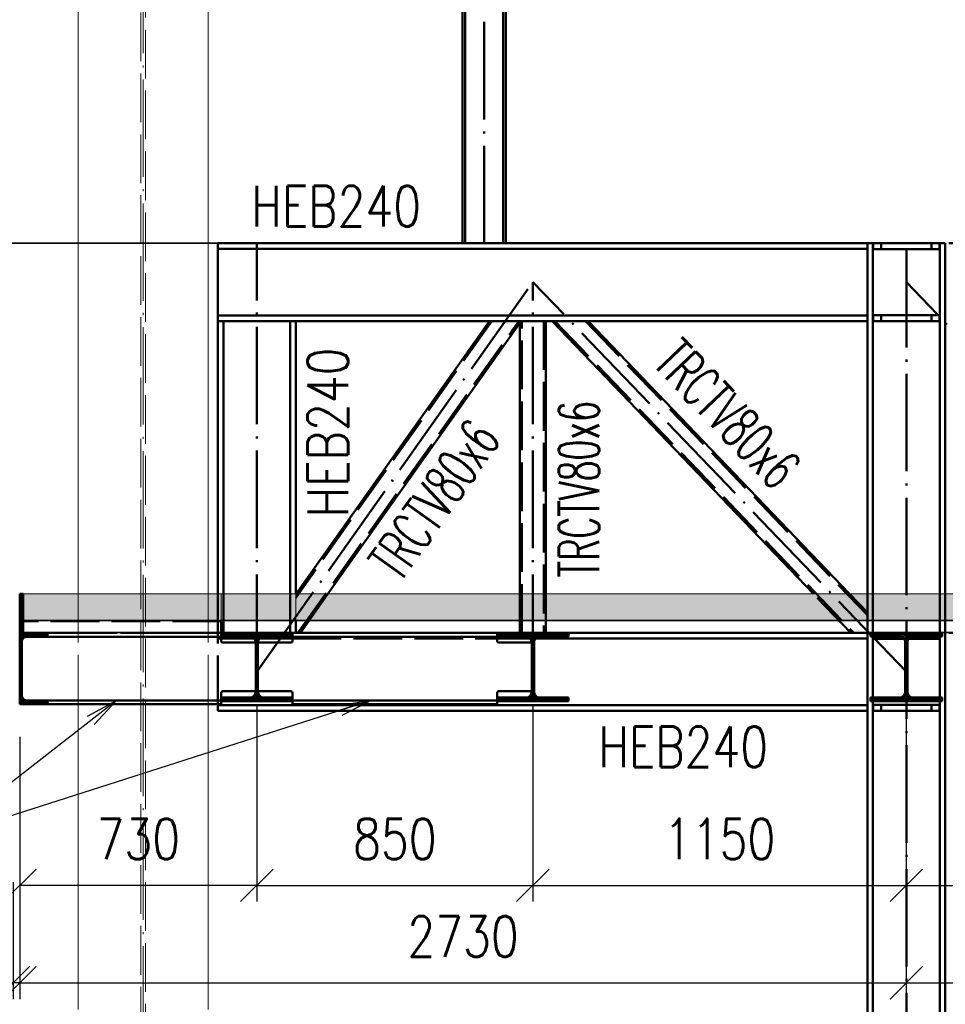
# Paper-space layout 'Layout1' of a CAD drawing. Extents: x -2 to 1033, y -36 to 596.
# Tile 64 of 182: x 447 to 504, y 399 to 460. Entities that reach past the tile are written whole.
import ezdxf

# ---------------------------------------------------------------- set-up
doc = ezdxf.new("R2010")
doc.units = 0
doc.linetypes.add('ACAD_ISO02W100', pattern=[15, 12, -3])
doc.linetypes.add('ACAD_ISO04W100', pattern=[30.5, 24, -3, 0.5, -3])
doc.layers.get('0').update_dxf_attribs({"linetype": 'CONTINUOUS'})
doc.layers.get('DEFPOINTS').update_dxf_attribs({"color": 132, "linetype": 'CONTINUOUS'})
doc.layers.add('AS_INS_ON', color=7, linetype='CONTINUOUS')
for name, color, linetype, lineweight in [('SS_1.ET-HALA_TaO-SLOUP', 9, 'CONTINUOUS', 13), ('SS_2.ET-HALA_TaO-VESTAVBA_A1÷B2-P.NOSNIK', 172, 'CONTINUOUS', 50), ('SS_2.ET-HALA_TaO-VESTAVBA_A1÷B2-PODLAHA', 9, 'CONTINUOUS', 5), ('SS_2.ET-HALA_TaO-VESTAVBA_A1÷B2-PODLAHA_LEM', 102, 'CONTINUOUS', 50), ('SS_2.ET-HALA_TaO-VESTAVBA_A1÷B2-TRAPEZ.PLECH', 153, 'CONTINUOUS', 18), ('SS_2.ET-HALA_TaO-VESTAVBA_A1÷B2-VAZBA', 200, 'CONTINUOUS', 50), ('SS_2.ET-HALA_TaO-VESTAVBA_A1÷B2-VAZBA2', 51, 'CONTINUOUS', 50), ('SS_KOTY', 3, 'CONTINUOUS', 25), ('SS_POPIS_PROFILU', 13, 'CONTINUOUS', 25), ('SS_SRAFY', 8, 'CONTINUOUS', 18)]:
    doc.layers.add(name, color=color, linetype=linetype, lineweight=lineweight)
doc.styles.add('ROMANS', font='romans.shx', dxfattribs={"width": 0.8})
doc.styles.add('romans.shx', font='romans.shx', dxfattribs={"height": 5})
doc.dimstyles.new('A-1_(2.5)_50AS', dxfattribs={"dimtxt": 2.5, "dimasz": 2, "dimexe": 1, "dimexo": 2, "dimgap": 0, "dimtad": 0, "dimdec": 1, "dimlfac": 50, "dimrnd": 1, "dimtxsty": 'ROMANS', "dimblk1": 'OBLIQUE', "dimblk2": 'OBLIQUE', "dimsah": 1, "dimcen": 2, "dimclrd": 256, "dimclre": 256, "dimclrt": 256, "dimadec": 1, "dimazin": 2, "dimtfac": 0.714286, "dimtdec": 1, "dimtmove": 0, "dimatfit": 3, "dimldrblk": 'OPEN', "dimfxl": 1, "dimtvp": 1.142857, "dimtfill": 1, "dimtolj": 1, "dimlwd": -1, "dimlwe": -1, "dimarcsym": 0})
pattern_1 = [(45, (501.67039, 325.26042), (-0.04490128, 0.04490128), [])]

# ---------------------------------------------------------------- blocks, each defined once
blk = doc.blocks.new('_Oblique')
at = {"color": 0, "linetype": 'ByBlock', "lineweight": -2}
blk.add_line((-0.5, -0.5), (0.5, 0.5), dxfattribs=at)
blk = doc.blocks.new('*D76')
at = {"layer": 'DEFPOINTS', "color": 0, "transparency": 16777216}
for p in [(461.67, 419.66, -4586.4), (447.07, 417.66, -4570.4), (447.07, 406.51)]:
    blk.add_point(p, dxfattribs=at)
at = {"layer": 'SS_KOTY', "transparency": 16777216}
for p, q in [((461.67, 417.66), (461.67, 405.51)), ((447.07, 415.66), (447.07, 405.51)), ((461.67, 406.51), (447.07, 406.51))]:
    blk.add_line(p, q, dxfattribs=at)
at = {"layer": 'SS_KOTY', "transparency": 16777216, "xscale": 2, "yscale": 2, "zscale": 2, "rotation": 180}
blk.add_blockref('_Oblique', (447.07, 406.51), dxfattribs=at)
at = {"layer": 'SS_KOTY', "transparency": 16777216, "xscale": 2, "yscale": 2, "zscale": 2}
blk.add_blockref('_Oblique', (461.67, 406.51), dxfattribs=at)
at = {"layer": 'SS_KOTY', "transparency": 16777216, "insert": (454.37, 409.367), "char_height": 2.5, "attachment_point": 5, "style": 'ROMANS', "bg_fill": 3, "box_fill_scale": 1.1, "bg_fill_color": 256, "bg_fill_true_color": 13158600, "bg_fill_transparency": 0}
blk.add_mtext('\\A1;730', dxfattribs=at)
blk = doc.blocks.new('_OPEN')
at = {"color": 0, "linetype": 'ByBlock'}
for p, q in [((-1, 0.167), (0, 0)), ((0, 0), (-1, -0.167)), ((0, 0), (-1, 0))]:
    blk.add_line(p, q, dxfattribs=at)
blk = doc.blocks.new('*D77')
at = {"layer": 'DEFPOINTS', "color": 0, "transparency": 16777216}
for p in [(461.67, 419.66, -4586.4), (478.67, 419.66, -4586.4), (478.67, 406.51)]:
    blk.add_point(p, dxfattribs=at)
at = {"layer": 'SS_KOTY', "transparency": 16777216}
for p, q in [((461.67, 417.66), (461.67, 405.51)), ((478.67, 417.66), (478.67, 405.51)), ((461.67, 406.51), (478.67, 406.51))]:
    blk.add_line(p, q, dxfattribs=at)
at = {"layer": 'SS_KOTY', "transparency": 16777216, "xscale": 2, "yscale": 2, "zscale": 2, "rotation": 180}
blk.add_blockref('_Oblique', (461.67, 406.51), dxfattribs=at)
at = {"layer": 'SS_KOTY', "transparency": 16777216, "xscale": 2, "yscale": 2, "zscale": 2}
blk.add_blockref('_Oblique', (478.67, 406.51), dxfattribs=at)
at = {"layer": 'SS_KOTY', "transparency": 16777216, "insert": (470.17, 409.367), "char_height": 2.5, "attachment_point": 5, "style": 'ROMANS', "bg_fill": 3, "box_fill_scale": 1.1, "bg_fill_color": 256, "bg_fill_true_color": 13158600, "bg_fill_transparency": 0}
blk.add_mtext('\\A1;850', dxfattribs=at)
blk = doc.blocks.new('*D78')
at = {"layer": 'DEFPOINTS', "color": 0, "transparency": 16777216}
for p in [(478.67, 419.66, -4586.4), (501.67, 419.66, -4586.4), (501.67, 406.51)]:
    blk.add_point(p, dxfattribs=at)
at = {"layer": 'SS_KOTY', "transparency": 16777216}
for p, q in [((478.67, 417.66), (478.67, 405.51)), ((501.67, 417.66), (501.67, 405.51)), ((478.67, 406.51), (501.67, 406.51))]:
    blk.add_line(p, q, dxfattribs=at)
at = {"layer": 'SS_KOTY', "transparency": 16777216, "xscale": 2, "yscale": 2, "zscale": 2, "rotation": 180}
blk.add_blockref('_Oblique', (478.67, 406.51), dxfattribs=at)
at = {"layer": 'SS_KOTY', "transparency": 16777216, "xscale": 2, "yscale": 2, "zscale": 2}
blk.add_blockref('_Oblique', (501.67, 406.51), dxfattribs=at)
at = {"layer": 'SS_KOTY', "transparency": 16777216, "insert": (490.17, 409.367), "char_height": 2.5, "attachment_point": 5, "style": 'ROMANS', "bg_fill": 3, "box_fill_scale": 1.1, "bg_fill_color": 256, "bg_fill_true_color": 13158600, "bg_fill_transparency": 0}
blk.add_mtext('\\A1;1150', dxfattribs=at)
blk = doc.blocks.new('*D79')
at = {"layer": 'DEFPOINTS', "color": 0, "transparency": 16777216}
for p in [(501.67, 419.66, -4586.4), (524.67, 419.66, -4586.4), (524.67, 406.51)]:
    blk.add_point(p, dxfattribs=at)
at = {"layer": 'SS_KOTY', "transparency": 16777216}
for p, q in [((501.67, 417.66), (501.67, 405.51)), ((524.67, 417.66), (524.67, 405.51)), ((501.67, 406.51), (524.67, 406.51))]:
    blk.add_line(p, q, dxfattribs=at)
at = {"layer": 'SS_KOTY', "transparency": 16777216, "xscale": 2, "yscale": 2, "zscale": 2, "rotation": 180}
blk.add_blockref('_Oblique', (501.67, 406.51), dxfattribs=at)
at = {"layer": 'SS_KOTY', "transparency": 16777216, "xscale": 2, "yscale": 2, "zscale": 2}
blk.add_blockref('_Oblique', (524.67, 406.51), dxfattribs=at)
at = {"layer": 'SS_KOTY', "transparency": 16777216, "insert": (513.17, 409.367), "char_height": 2.5, "attachment_point": 5, "style": 'ROMANS', "bg_fill": 3, "box_fill_scale": 1.1, "bg_fill_color": 256, "bg_fill_true_color": 13158600, "bg_fill_transparency": 0}
blk.add_mtext('\\A1;1150', dxfattribs=at)
blk = doc.blocks.new('*D89')
at = {"layer": 'DEFPOINTS', "color": 0, "transparency": 16777216}
for p in [(447.07, 417.66, -4570.4), (446.67, 408.716, -4593), (446.67, 400.51)]:
    blk.add_point(p, dxfattribs=at)
at = {"layer": 'SS_KOTY', "transparency": 16777216}
for p, q in [((447.07, 415.66), (447.07, 399.51)), ((446.67, 406.716), (446.67, 399.51)), ((446.67, 400.51), (441.432, 400.51)), ((447.07, 400.51), (446.67, 400.51))]:
    blk.add_line(p, q, dxfattribs=at)
at = {"layer": 'SS_KOTY', "transparency": 16777216, "xscale": 2, "yscale": 2, "zscale": 2, "rotation": 180}
blk.add_blockref('_Oblique', (446.67, 400.51), dxfattribs=at)
at = {"layer": 'SS_KOTY', "transparency": 16777216, "xscale": 2, "yscale": 2, "zscale": 2}
blk.add_blockref('_Oblique', (447.07, 400.51), dxfattribs=at)
at = {"layer": 'SS_KOTY', "transparency": 16777216, "insert": (443.051, 403.367), "char_height": 2.5, "attachment_point": 5, "style": 'ROMANS', "bg_fill": 3, "box_fill_scale": 1.1, "bg_fill_color": 256, "bg_fill_true_color": 13158600, "bg_fill_transparency": 0}
blk.add_mtext('\\A1;20', dxfattribs=at)
blk = doc.blocks.new('*D90')
at = {"layer": 'DEFPOINTS', "color": 0, "transparency": 16777216}
for p in [(501.67, 419.66, -4586.4), (447.07, 417.66, -4570.4), (501.67, 400.51)]:
    blk.add_point(p, dxfattribs=at)
at = {"layer": 'SS_KOTY', "transparency": 16777216}
for p, q in [((501.67, 417.66), (501.67, 399.51)), ((447.07, 415.66), (447.07, 399.51)), ((447.07, 400.51), (501.67, 400.51))]:
    blk.add_line(p, q, dxfattribs=at)
at = {"layer": 'SS_KOTY', "transparency": 16777216, "xscale": 2, "yscale": 2, "zscale": 2, "rotation": 180}
blk.add_blockref('_Oblique', (447.07, 400.51), dxfattribs=at)
at = {"layer": 'SS_KOTY', "transparency": 16777216, "xscale": 2, "yscale": 2, "zscale": 2}
blk.add_blockref('_Oblique', (501.67, 400.51), dxfattribs=at)
at = {"layer": 'SS_KOTY', "transparency": 16777216, "insert": (474.37, 403.367), "char_height": 2.5, "attachment_point": 5, "style": 'ROMANS', "bg_fill": 3, "box_fill_scale": 1.1, "bg_fill_color": 256, "bg_fill_true_color": 13158600, "bg_fill_transparency": 0}
blk.add_mtext('\\A1;2730', dxfattribs=at)
blk = doc.blocks.new('*D91')
at = {"layer": 'DEFPOINTS', "color": 0, "transparency": 16777216}
for p in [(501.67, 419.66, -4586.4), (685.67, 419.66, -4586.4), (685.67, 400.51)]:
    blk.add_point(p, dxfattribs=at)
at = {"layer": 'SS_KOTY', "transparency": 16777216}
for p, q in [((501.67, 417.66), (501.67, 399.51)), ((685.67, 417.66), (685.67, 399.51)), ((501.67, 400.51), (685.67, 400.51))]:
    blk.add_line(p, q, dxfattribs=at)
at = {"layer": 'SS_KOTY', "transparency": 16777216, "xscale": 2, "yscale": 2, "zscale": 2, "rotation": 180}
blk.add_blockref('_Oblique', (501.67, 400.51), dxfattribs=at)
at = {"layer": 'SS_KOTY', "transparency": 16777216, "xscale": 2, "yscale": 2, "zscale": 2}
blk.add_blockref('_Oblique', (685.67, 400.51), dxfattribs=at)
at = {"layer": 'SS_KOTY', "transparency": 16777216, "insert": (593.67, 403.367), "char_height": 2.5, "attachment_point": 5, "style": 'ROMANS', "bg_fill": 3, "box_fill_scale": 1.1, "bg_fill_color": 256, "bg_fill_true_color": 13158600, "bg_fill_transparency": 0}
blk.add_mtext('\\A1;9200', dxfattribs=at)
blk = doc.blocks.new('*D98')
at = {"layer": 'DEFPOINTS', "color": 0, "transparency": 16777216}
for p in [(447.07, 424.46, -4570.4), (435.809, 422.06), (447.07, 422.06, -4570.4)]:
    blk.add_point(p, dxfattribs=at)
at = {"layer": 'SS_KOTY', "transparency": 16777216}
for p, q in [((445.07, 424.46), (434.809, 424.46)), ((435.809, 424.46), (435.809, 422.06)), ((445.07, 422.06), (434.809, 422.06)), ((435.809, 422.06), (435.809, 415.203))]:
    blk.add_line(p, q, dxfattribs=at)
at = {"layer": 'SS_KOTY', "transparency": 16777216, "xscale": 2, "yscale": 2, "zscale": 2}
for p, rotation in [((435.809, 424.46), 90), ((435.809, 422.06), 270)]:
    blk.add_blockref('_Oblique', p, dxfattribs=dict(at, rotation=rotation))
at = {"layer": 'SS_KOTY', "transparency": 16777216, "insert": (432.952, 417.632), "char_height": 2.5, "attachment_point": 5, "rotation": 90, "style": 'ROMANS', "bg_fill": 3, "box_fill_scale": 1.1, "bg_fill_color": 256, "bg_fill_true_color": 13158600, "bg_fill_transparency": 0}
blk.add_mtext('\\A1;120', dxfattribs=at)
blk = doc.blocks.new('*D99')
at = {"layer": 'DEFPOINTS', "color": 0, "transparency": 16777216}
for p in [(435.809, 446.06), (461.67, 446.06, -4586.4), (447.27, 424.46, -4570.4)]:
    blk.add_point(p, dxfattribs=at)
at = {"layer": 'SS_KOTY', "transparency": 16777216}
for p, q in [((459.67, 446.06), (434.809, 446.06)), ((435.809, 424.46), (435.809, 446.06)), ((445.27, 424.46), (434.809, 424.46))]:
    blk.add_line(p, q, dxfattribs=at)
at = {"layer": 'SS_KOTY', "transparency": 16777216, "xscale": 2, "yscale": 2, "zscale": 2}
for p, rotation in [((435.809, 446.06), 90), ((435.809, 424.46), 270)]:
    blk.add_blockref('_Oblique', p, dxfattribs=dict(at, rotation=rotation))
at = {"layer": 'SS_KOTY', "transparency": 16777216, "insert": (432.952, 435.26), "char_height": 2.5, "attachment_point": 5, "rotation": 90, "style": 'ROMANS', "bg_fill": 3, "box_fill_scale": 1.1, "bg_fill_color": 256, "bg_fill_true_color": 13158600, "bg_fill_transparency": 0}
blk.add_mtext('\\A1;1080', dxfattribs=at)
blk = doc.blocks.new('*D100')
at = {"layer": 'DEFPOINTS', "color": 0, "transparency": 16777216}
for p in [(435.809, 525.26), (454.87, 525.26, -4570.4), (461.67, 446.06, -4586.4)]:
    blk.add_point(p, dxfattribs=at)
at = {"layer": 'SS_KOTY', "transparency": 16777216}
for p, q in [((452.87, 525.26), (434.809, 525.26)), ((435.809, 446.06), (435.809, 525.26)), ((459.67, 446.06), (434.809, 446.06))]:
    blk.add_line(p, q, dxfattribs=at)
at = {"layer": 'SS_KOTY', "transparency": 16777216, "xscale": 2, "yscale": 2, "zscale": 2}
for p, rotation in [((435.809, 525.26), 90), ((435.809, 446.06), 270)]:
    blk.add_blockref('_Oblique', p, dxfattribs=dict(at, rotation=rotation))
at = {"layer": 'SS_KOTY', "transparency": 16777216, "insert": (432.952, 485.66), "char_height": 2.5, "attachment_point": 5, "rotation": 90, "style": 'ROMANS', "bg_fill": 3, "box_fill_scale": 1.1, "bg_fill_color": 256, "bg_fill_true_color": 13158600, "bg_fill_transparency": 0}
blk.add_mtext('\\A1;3960', dxfattribs=at)

psp = doc.layouts.get("Layout1")

# ---------------------------------------------------------------- linework, layer by layer
at = {"layer": 'SS_2.ET-HALA_TaO-VESTAVBA_A1÷B2-P.NOSNIK', "color": 1, "linetype": 'Continuous', "ltscale": 0.25}
for p, q in [((448.7704, 421.8204), (448.7704, 422.0604)), ((459.4704, 422.0604), (463.8704, 422.0604)), ((459.4704, 422.0604), (459.4704, 421.8404)), ((463.8704, 422.0604), (463.8704, 421.8404)), ((476.4704, 422.0604), (480.8704, 422.0604)), ((476.4704, 421.8404), (476.4704, 422.0604)), ((480.8704, 421.8404), (480.8704, 422.0604)), ((499.4704, 422.0604), (503.8704, 422.0604)), ((499.4704, 422.0604), (499.4704, 421.8404)), ((503.8704, 421.8404), (503.8704, 422.0604)), ((447.4604, 421.8204), (448.7704, 421.8204)), ((448.7704, 421.8204), (459.4704, 421.8204)), ((459.4704, 421.8404), (461.2404, 421.8404)), ((459.4704, 421.8404), (459.4704, 421.5604)), ((461.6004, 421.4604), (459.5704, 421.4604)), ((463.7704, 421.4604), (461.7404, 421.4604)), ((462.1004, 421.8404), (463.8704, 421.8404)), ((463.8704, 421.8404), (463.8704, 421.5604)), ((463.8704, 421.8204), (476.4704, 421.8204)), ((476.4704, 421.8404), (478.2404, 421.8404)), ((476.4704, 421.5604), (476.4704, 421.8404)), ((478.6004, 421.4604), (476.5704, 421.4604)), ((479.1004, 421.8404), (480.8704, 421.8404)), ((499.4704, 421.8404), (501.2404, 421.8404)), ((502.1004, 421.8404), (503.8704, 421.8404))]:
    psp.add_line(p, q, dxfattribs=at)
at = {"layer": 'SS_2.ET-HALA_TaO-VESTAVBA_A1÷B2-P.NOSNIK', "color": 7, "linetype": 'ACAD_ISO04W100', "ltscale": 0.25}
psp.add_line((461.6704, 422.0604), (478.6704, 422.0604), dxfattribs=at)
at = {"layer": 'SS_2.ET-HALA_TaO-VESTAVBA_A1÷B2-P.NOSNIK', "color": 1, "linetype": 'Continuous', "ltscale": 0.25, "extrusion": (1.81899e-13, 7.54062e-14, -1)}
for centre in [(-459.5704, 421.5604), (-476.5704, 421.5604)]:
    psp.add_arc(centre, 0.1, 270, 0, dxfattribs=at)
at = {"layer": 'SS_2.ET-HALA_TaO-VESTAVBA_A1÷B2-P.NOSNIK', "color": 1, "linetype": 'Continuous', "ltscale": 0.25, "extrusion": (-3.7494e-33, 6.12323e-17, -1)}
for centre, start, end in [((-461.2404, 421.4804), 90, 180), ((-462.1004, 421.4804), 0, 90), ((-478.2404, 421.4804), 90, 180), ((-479.1004, 421.4804), 0, 90), ((-501.2404, 421.4804), 90, 180), ((-502.1004, 421.4804), 0, 90)]:
    psp.add_arc(centre, 0.36, start, end, dxfattribs=at)
at = {"layer": 'SS_2.ET-HALA_TaO-VESTAVBA_A1÷B2-P.NOSNIK', "color": 1, "linetype": 'Continuous', "ltscale": 0.25, "extrusion": (-7.5345e-14, 1.8196e-13, -1)}
psp.add_arc((-463.7704, 421.5604), 0.1, 180, 270, dxfattribs=at)
at = {"layer": 'SS_2.ET-HALA_TaO-VESTAVBA_A1÷B2-PODLAHA', "color": 9, "linetype": 'ACAD_ISO02W100', "ltscale": 0.25}
for p, q in [((464.0704, 422.8404), (464.0704, 424.4604)), ((459.4704, 422.8404), (459.4704, 422.7304))]:
    psp.add_line(p, q, dxfattribs=at)
at = {"layer": 'SS_2.ET-HALA_TaO-VESTAVBA_A1÷B2-PODLAHA_LEM', "color": 3, "linetype": 'ACAD_ISO02W100', "ltscale": 0.25}
for p, q in [((504.0704, 422.8404), (504.0704, 424.4604)), ((459.4704, 422.7303), (459.4704, 422.0604)), ((464.0704, 422.0604), (464.0704, 422.8404))]:
    psp.add_line(p, q, dxfattribs=at)
at = {"layer": 'SS_2.ET-HALA_TaO-VESTAVBA_A1÷B2-PODLAHA_LEM', "color": 7, "linetype": 'ACAD_ISO04W100', "ltscale": 0.25}
for p, q in [((464.0704, 422.0604), (459.2704, 422.0604)), ((499.2704, 422.0604), (464.0704, 422.0604))]:
    psp.add_line(p, q, dxfattribs=at)
at = {"layer": 'SS_2.ET-HALA_TaO-VESTAVBA_A1÷B2-PODLAHA_LEM', "color": 1, "linetype": 'ACAD_ISO04W100', "ltscale": 0.25}
psp.add_line((503.7304, 422.0604), (499.6104, 422.0604), dxfattribs=at)
at = {"layer": 'SS_2.ET-HALA_TaO-VESTAVBA_A1÷B2-TRAPEZ.PLECH', "color": 5, "linetype": 'Continuous', "ltscale": 0.25}
for p, q in [((448.7704, 422.0604), (459.4704, 422.0604)), ((463.8704, 422.0604), (476.4704, 422.0604)), ((480.8704, 422.0604), (499.4704, 422.0604)), ((503.8704, 422.0604), (522.4704, 422.0604))]:
    psp.add_line(p, q, dxfattribs=at)
at = {"layer": 'SS_2.ET-HALA_TaO-VESTAVBA_A1÷B2-VAZBA', "color": 1, "linetype": 'Continuous', "ltscale": 0.25}
for p, q in [((499.2704, 446.0604), (499.6304, 446.0604)), ((499.2704, 445.7204), (499.2704, 446.0604)), ((499.2704, 441.6004), (499.2704, 445.7204)), ((499.6104, 424.4604), (499.6104, 446.0604)), ((499.6304, 446.0604), (503.7104, 446.0604)), ((499.6304, 446.0604), (499.6304, 445.7004)), ((499.6304, 445.7004), (503.7104, 445.7004)), ((503.7104, 446.0604), (504.0704, 446.0604)), ((503.7104, 445.7004), (503.7104, 446.0604)), ((503.7304, 424.4604), (503.7304, 446.0604)), ((504.0704, 424.4604), (504.0704, 446.0604)), ((499.2704, 441.2604), (499.2704, 441.6004)), ((503.7104, 441.6204), (499.6304, 441.6204)), ((499.6304, 441.6204), (499.6304, 441.2604)), ((503.7104, 441.2604), (503.7104, 441.6204)), ((463.7304, 441.2604), (464.0704, 441.2604)), ((463.7304, 441.2604), (463.7304, 424.4604)), ((464.0704, 441.2604), (499.2704, 441.2604)), ((464.0704, 424.4604), (464.0704, 441.2604)), ((475.99, 441.2604), (464.09, 424.4604)), ((477.9507, 441.2604), (466.0508, 424.4604)), ((477.8704, 424.4604), (477.8704, 441.2604)), ((479.4704, 424.4604), (479.4704, 441.2604)), ((479.8624, 441.2604), (495.9623, 424.4604)), ((498.1784, 424.4604), (482.0785, 441.2604)), ((499.2704, 424.4604), (499.2704, 441.2604)), ((499.6304, 441.2604), (503.7104, 441.2604)), ((499.2704, 421.7204), (499.2704, 422.0604)), ((459.4704, 421.7204), (461.501, 421.7204)), ((461.8398, 421.7204), (463.8704, 421.7204)), ((476.4704, 421.7204), (478.501, 421.7204)), ((478.8398, 421.7204), (499.2704, 421.7204)), ((499.6304, 421.8404), (499.6304, 421.7004)), ((499.6304, 421.7004), (501.5093, 421.7004)), ((501.8315, 421.7004), (503.7104, 421.7004)), ((503.7104, 421.7004), (503.7104, 421.8404))]:
    psp.add_line(p, q, dxfattribs=at)
at = {"layer": 'SS_2.ET-HALA_TaO-VESTAVBA_A1÷B2-VAZBA', "color": 3, "linetype": 'ACAD_ISO02W100', "ltscale": 0.25}
for p, q in [((500.1304, 445.7004), (500.1304, 446.0604)), ((503.2104, 445.7004), (503.2104, 446.0604)), ((500.1304, 441.2604), (500.1304, 441.6204)), ((503.2104, 441.2604), (503.2104, 441.6204)), ((476.1371, 441.2604), (464.0704, 424.2251)), ((464.2037, 422.0604), (477.8037, 441.2604)), ((477.9904, 422.0604), (477.9904, 441.2604)), ((479.3504, 441.2604), (479.3504, 422.0604)), ((480.0286, 441.2604), (498.4285, 422.0604)), ((481.9123, 441.2604), (499.2704, 423.1476)), ((463.7304, 422.0604), (463.7304, 424.4604)), ((464.09, 424.4604), (464.0704, 424.4327)), ((464.09, 424.4604), (464.0704, 424.4327)), ((466.0508, 424.4604), (464.3508, 422.0604)), ((477.8704, 422.0604), (477.8704, 424.4604)), ((479.4704, 422.0604), (479.4704, 424.4604)), ((498.2623, 422.0604), (495.9623, 424.4604)), ((498.1784, 424.4604), (499.2704, 423.321)), ((499.2704, 422.0604), (499.2704, 424.4604)), ((499.6104, 421.8404), (499.6104, 424.4604)), ((503.7304, 421.8404), (503.7304, 424.4604)), ((464.741, 422.819), (464.7562, 422.8404)), ((464.8881, 422.819), (464.9033, 422.8404)), ((497.5148, 422.8404), (497.5354, 422.819)), ((497.681, 422.8404), (497.7016, 422.819)), ((504.0704, 422.0604), (504.0704, 422.8404)), ((464.2037, 422.0604), (464.2189, 422.0819)), ((464.3508, 422.0604), (464.3659, 422.0819)), ((498.2418, 422.0819), (498.2623, 422.0604)), ((498.408, 422.0819), (498.4285, 422.0604)), ((499.6304, 422.0604), (499.6304, 421.8404)), ((500.1304, 421.7004), (500.1304, 422.0604)), ((503.2104, 421.7004), (503.2104, 422.0604)), ((503.7104, 421.8404), (503.7104, 422.0604)), ((459.2704, 421.7204), (459.4704, 421.7204)), ((461.501, 421.7204), (461.8398, 421.7204)), ((463.8704, 421.7204), (476.4704, 421.7204)), ((478.501, 421.7204), (478.8398, 421.7204)), ((501.5093, 421.7004), (501.8315, 421.7004))]:
    psp.add_line(p, q, dxfattribs=at)
at = {"layer": 'SS_2.ET-HALA_TaO-VESTAVBA_A1÷B2-VAZBA', "color": 7, "linetype": 'ACAD_ISO04W100', "ltscale": 0.25}
for p, q in [((685.6704, 446.0604), (501.6704, 446.0604)), ((501.6704, 422.0604), (461.6704, 422.0604)), ((685.6704, 422.0604), (501.6704, 422.0604))]:
    psp.add_line(p, q, dxfattribs=at)
at = {"layer": 'SS_2.ET-HALA_TaO-VESTAVBA_A1÷B2-VAZBA2', "color": 7, "linetype": 'ACAD_ISO04W100', "ltscale": 0.25}
psp.add_line((475.6704, 446.0604), (475.6704, 525.2604), dxfattribs=at)
at = {"layer": 'SS_2.ET-HALA_TaO-VESTAVBA_A1÷B2-VAZBA2', "color": 1, "linetype": 'Continuous', "ltscale": 0.25}
for p, q in [((474.3404, 492.2604), (474.3404, 446.0604)), ((474.5104, 446.0604), (474.5104, 492.2604)), ((476.8304, 446.0604), (476.8304, 492.2604)), ((477.0004, 446.0604), (477.0004, 492.2604))]:
    psp.add_line(p, q, dxfattribs=at)

# ---------------------------------------------------------------- texts
at = {"layer": 'SS_POPIS_PROFILU', "color": 13, "style": 'romans.shx'}
for s, rotation, width, p in [('TRCTV80x6', 313.781125, 0.6, (485.9988, 438.5863)), ('HEB240', 90, 0.8, (467.2885, 429.169)), ('TRCTV80x6', 90, 0.6, (482.7609, 425.4757)), ('TRCTV80x6', 54.688787, 0.6, (470.4956, 425.0962))]:
    psp.add_text(s, height=2.5, rotation=rotation, dxfattribs=dict(at, width=width)).set_placement(p)

# ---------------------------------------------------------------- dimensions: what is measured, and where the dimension line sits
at = {"layer": 'SS_KOTY'}
dim = psp.add_linear_dim(base=(447.0704, 406.5096), p1=(461.6704, 419.6604, -4586.4), p2=(447.0704, 417.6604, -4570.4), dimstyle='A-1_(2.5)_50AS', dxfattribs=at)
dim.commit()
dim.dimension.update_dxf_attribs({"geometry": '*D76', "text_midpoint": (454.3704, 409.3668)})

# ---------------------------------------------------------------- next in the draw order: dimensions: what is measured, and where the dimension line sits
dim = psp.add_linear_dim(base=(478.6704, 406.5096), p1=(461.6704, 419.6604, -4586.4), p2=(478.6704, 419.6604, -4586.4), dimstyle='A-1_(2.5)_50AS', override={"dimtmove": 1}, dxfattribs=at)
dim.commit()
dim.dimension.update_dxf_attribs({"geometry": '*D77', "text_midpoint": (470.1704, 409.3668)})
dim = psp.add_linear_dim(base=(446.6704, 400.5096), p1=(447.0704, 417.6604, -4570.4), p2=(446.6704, 408.7163, -4593), dimstyle='A-1_(2.5)_50AS', dxfattribs=at)
dim.commit()
dim.dimension.update_dxf_attribs({"geometry": '*D89', "text_midpoint": (443.0513, 403.3668)})

# ---------------------------------------------------------------- next in the draw order: dimensions: what is measured, and where the dimension line sits
dim = psp.add_linear_dim(base=(501.6704, 406.5096), p1=(478.6704, 419.6604, -4586.4), p2=(501.6704, 419.6604, -4586.4), dimstyle='A-1_(2.5)_50AS', override={"dimtmove": 1}, dxfattribs=at)
dim.commit()
dim.dimension.update_dxf_attribs({"geometry": '*D78', "text_midpoint": (490.1704, 409.3668)})

# ---------------------------------------------------------------- next in the draw order: dimensions: what is measured, and where the dimension line sits
dim = psp.add_linear_dim(base=(524.6704, 406.5096), p1=(501.6704, 419.6604, -4586.4), p2=(524.6704, 419.6604, -4586.4), dimstyle='A-1_(2.5)_50AS', override={"dimtmove": 1}, dxfattribs=at)
dim.commit()
dim.dimension.update_dxf_attribs({"geometry": '*D79', "text_midpoint": (513.1704, 409.3668)})

# ---------------------------------------------------------------- next in the draw order: dimensions: what is measured, and where the dimension line sits
dim = psp.add_linear_dim(base=(501.6704, 400.5096), p1=(447.0704, 417.6604, -4570.4), p2=(501.6704, 419.6604, -4586.4), dimstyle='A-1_(2.5)_50AS', override={"dimtmove": 1}, dxfattribs=at)
dim.commit()
dim.dimension.update_dxf_attribs({"geometry": '*D90', "text_midpoint": (474.3704, 403.3668)})

# ---------------------------------------------------------------- next in the draw order: hatches: boundary and pattern name
at = {"layer": 'SS_SRAFY'}
h = psp.add_hatch(dxfattribs=at)
h.set_pattern_fill('ANSI31', color=5, scale=0.02, style=0)
h.set_pattern_definition(pattern_1)
h.paths.add_polyline_path([(459.4704, 418.0804), (459.4704, 417.8604), (463.8704, 417.8604), (463.8704, 418.0804), (462.1004, 418.0804, -0.4142136), (461.7404, 418.4404), (461.7404, 421.4804, -0.4142136), (462.1004, 421.8404), (463.8704, 421.8404), (463.8704, 422.0604), (459.4704, 422.0604), (459.4704, 421.8404), (461.2404, 421.8404, -0.4142136), (461.6004, 421.4804), (461.6004, 418.4404, -0.4142136), (461.2404, 418.0804)], flags=0)
h = psp.add_hatch(dxfattribs=at)
h.set_pattern_fill('ANSI31', color=5, scale=0.02, style=0)
h.set_pattern_definition(pattern_1)
h.paths.add_polyline_path([(476.4704, 418.0804), (476.4704, 417.8604), (480.8704, 417.8604), (480.8704, 418.0804), (479.1004, 418.0804, -0.4142136), (478.7404, 418.4404), (478.7404, 421.4804, -0.4142136), (479.1004, 421.8404), (480.8704, 421.8404), (480.8704, 422.0604), (476.4704, 422.0604), (476.4704, 421.8404), (478.2404, 421.8404, -0.4142136), (478.6004, 421.4804), (478.6004, 418.4404, -0.4142136), (478.2404, 418.0804)], flags=0)

# ---------------------------------------------------------------- next in the draw order: linework, layer by layer
at = {"layer": 'SS_1.ET-HALA_TaO-SLOUP', "color": 5, "linetype": 'Continuous', "ltscale": 0.25}
for p, q in [((450.6704, 417.6604), (450.6704, 398.8604)), ((458.6704, 417.6604), (458.6704, 398.8604))]:
    psp.add_line(p, q, dxfattribs=at)
at = {"layer": 'SS_2.ET-HALA_TaO-VESTAVBA_A1÷B2-P.NOSNIK', "color": 1, "linetype": 'Continuous', "ltscale": 0.25}
for p, q in [((461.6004, 421.4804), (461.6004, 418.4404)), ((461.7404, 418.4404), (461.7404, 421.4804)), ((478.6004, 421.4804), (478.6004, 418.4404)), ((478.7404, 418.4404), (478.7404, 421.4804)), ((459.5704, 418.4604), (461.6004, 418.4604)), ((461.7404, 418.4604), (463.7704, 418.4604)), ((476.5704, 418.4604), (478.6004, 418.4604)), ((447.4604, 417.9004), (448.7704, 417.9004)), ((448.7704, 417.9004), (459.4704, 417.9004)), ((448.7704, 417.6604), (448.7704, 417.9004)), ((459.4704, 418.3604), (459.4704, 418.0804)), ((461.2404, 418.0804), (459.4704, 418.0804)), ((459.4704, 418.0804), (459.4704, 417.8604)), ((459.4704, 417.8604), (463.8704, 417.8604)), ((459.4704, 417.8604), (459.4704, 417.6604)), ((463.8704, 418.0804), (462.1004, 418.0804)), ((463.8704, 418.3604), (463.8704, 418.0804)), ((463.8704, 418.0804), (463.8704, 417.8604)), ((463.8704, 417.9004), (476.4704, 417.9004)), ((463.8704, 417.8604), (463.8704, 417.6604)), ((476.4704, 418.0804), (476.4704, 418.3604)), ((478.2404, 418.0804), (476.4704, 418.0804)), ((476.4704, 417.8604), (476.4704, 418.0804)), ((476.4704, 417.8604), (480.8704, 417.8604)), ((476.4704, 417.6604), (476.4704, 417.8604)), ((480.8704, 418.0804), (479.1004, 418.0804)), ((480.8704, 417.8604), (480.8704, 418.0804)), ((499.4704, 418.0804), (499.4704, 417.8604)), ((448.7704, 417.6604), (459.4704, 417.6604)), ((463.8704, 417.6604), (476.4704, 417.6604))]:
    psp.add_line(p, q, dxfattribs=at)
at = {"layer": 'SS_2.ET-HALA_TaO-VESTAVBA_A1÷B2-P.NOSNIK', "color": 1, "linetype": 'Continuous', "ltscale": 0.25, "extrusion": (1.81899e-13, -7.52838e-14, -1)}
for centre in [(-459.5704, 418.3604), (-476.5704, 418.3604)]:
    psp.add_arc(centre, 0.1, 0, 90, dxfattribs=at)
at = {"layer": 'SS_2.ET-HALA_TaO-VESTAVBA_A1÷B2-P.NOSNIK', "color": 1, "linetype": 'Continuous', "ltscale": 0.25, "extrusion": (-3.7494e-33, 6.12323e-17, -1)}
for centre, start, end in [((-461.2404, 418.4404), 180, 270), ((-462.1004, 418.4404), 270, 0), ((-478.2404, 418.4404), 180, 270), ((-479.1004, 418.4404), 270, 0)]:
    psp.add_arc(centre, 0.36, start, end, dxfattribs=at)
at = {"layer": 'SS_2.ET-HALA_TaO-VESTAVBA_A1÷B2-P.NOSNIK', "color": 1, "linetype": 'Continuous', "ltscale": 0.25, "extrusion": (-7.5345e-14, -1.81838e-13, -1)}
psp.add_arc((-463.7704, 418.3604), 0.1, 90, 180, dxfattribs=at)
at = {"layer": 'SS_2.ET-HALA_TaO-VESTAVBA_A1÷B2-VAZBA', "color": 7, "linetype": 'ACAD_ISO04W100', "ltscale": 0.25}
psp.add_line((478.6704, 419.6604), (478.6704, 443.6604), dxfattribs=at)
at = {"layer": 'SS_2.ET-HALA_TaO-VESTAVBA_A1÷B2-VAZBA', "color": 3, "linetype": 'ACAD_ISO02W100', "ltscale": 0.25}
for p, q in [((459.2704, 417.6604), (459.2704, 422.0604)), ((499.6104, 417.8604), (499.6104, 418.0804)), ((500.1304, 417.2604), (500.1304, 417.6204))]:
    psp.add_line(p, q, dxfattribs=at)
at = {"layer": 'SS_2.ET-HALA_TaO-VESTAVBA_A1÷B2-VAZBA', "color": 1, "linetype": 'Continuous', "ltscale": 0.25}
for p, q in [((499.2704, 417.6004), (499.2704, 421.7204)), ((499.6104, 418.0804), (499.6104, 421.8404)), ((499.6104, 326.0604), (499.6104, 417.8604)), ((459.2704, 417.2604), (459.2704, 417.6604)), ((499.2704, 417.6004), (459.2704, 417.6004)), ((459.2704, 417.2604), (499.2704, 417.2604)), ((499.2704, 417.2604), (499.2704, 417.6004)), ((499.2704, 326.0604), (499.2704, 417.2604)), ((499.6304, 417.6204), (499.6304, 417.2604))]:
    psp.add_line(p, q, dxfattribs=at)
at = {"layer": 'SS_POPIS_PROFILU', "color": 0, "linetype": 'ByBlock'}
for p, q in [((451.2449, 416.9345), (453.0277, 417.9004)), ((453.0277, 417.9004), (451.4497, 416.6715)), ((453.0277, 417.9004), (451.6546, 416.4085)), ((466.6993, 417.6079), (468.7056, 417.9004)), ((468.7056, 417.9004), (466.8009, 417.2905)), ((468.7056, 417.9004), (466.9026, 416.973))]:
    psp.add_line(p, q, dxfattribs=at)

# ---------------------------------------------------------------- next in the draw order: texts
at = {"layer": 'SS_POPIS_PROFILU', "color": 13, "style": 'romans.shx', "width": 0.8}
psp.add_text('HEB240', height=2.5, dxfattribs=at).set_placement((482.6993, 413.7875))

# ---------------------------------------------------------------- next in the draw order: dimensions: what is measured, and where the dimension line sits
at = {"layer": 'SS_KOTY'}
dim = psp.add_linear_dim(base=(435.8091, 422.0604), p1=(447.0704, 424.4604, -4570.4), p2=(447.0704, 422.0604, -4570.4), angle=90, dimstyle='A-1_(2.5)_50AS', dxfattribs=at)
dim.commit()
dim.dimension.update_dxf_attribs({"geometry": '*D98', "text_midpoint": (432.952, 417.6318)})
dim = psp.add_linear_dim(base=(685.6704, 400.5096), p1=(501.6704, 419.6604, -4586.4), p2=(685.6704, 419.6604, -4586.4), dimstyle='A-1_(2.5)_50AS', override={"dimtmove": 1}, dxfattribs=at)
dim.commit()
dim.dimension.update_dxf_attribs({"geometry": '*D91', "text_midpoint": (593.6704, 403.3668)})

# ---------------------------------------------------------------- next in the draw order: hatches: boundary and pattern name
at = {"layer": 'SS_SRAFY'}
h = psp.add_hatch(dxfattribs=at)
h.set_pattern_fill('ANSI31', color=5, scale=0.02, style=0)
h.set_pattern_definition(pattern_1)
h.paths.add_polyline_path([(448.7704, 422.0604), (447.0704, 422.0604), (447.0704, 417.6604), (448.7704, 417.6604), (448.7704, 417.9004), (447.4604, 417.9004, -0.4142136), (447.2004, 418.1604), (447.2004, 421.5604, -0.4142136), (447.4604, 421.8204), (448.7704, 421.8204)], flags=0)
h = psp.add_hatch(dxfattribs=at)
h.set_pattern_fill('ANSI31', color=5, scale=0.02, style=0)
h.set_pattern_definition(pattern_1)
h.paths.add_polyline_path([(499.4704, 418.0804), (499.4704, 417.8604), (503.8704, 417.8604), (503.8704, 418.0804), (502.1004, 418.0804, -0.4142136), (501.7404, 418.4404), (501.7404, 421.4804, -0.4142136), (502.1004, 421.8404), (503.8704, 421.8404), (503.8704, 422.0604), (499.4704, 422.0604), (499.4704, 421.8404), (501.2404, 421.8404, -0.4142136), (501.6004, 421.4804), (501.6004, 418.4404, -0.4142136), (501.2404, 418.0804)], flags=0)

# ---------------------------------------------------------------- next in the draw order: linework, layer by layer
at = {"layer": 'SS_2.ET-HALA_TaO-VESTAVBA_A1÷B2-P.NOSNIK', "color": 7, "linetype": 'ACAD_ISO04W100', "ltscale": 0.25}
psp.add_line((447.0704, 422.0604), (461.6704, 422.0604), dxfattribs=at)
at = {"layer": 'SS_2.ET-HALA_TaO-VESTAVBA_A1÷B2-P.NOSNIK', "color": 1, "linetype": 'Continuous', "ltscale": 0.25}
for p, q in [((447.0704, 422.0604), (448.7704, 422.0604)), ((447.0704, 422.0604), (447.0704, 417.6604)), ((447.2004, 421.5604), (447.2004, 418.1604)), ((501.6004, 421.4804), (501.6004, 418.4404)), ((501.7404, 418.4404), (501.7404, 421.4804)), ((501.2404, 418.0804), (499.4704, 418.0804)), ((499.4704, 417.8604), (503.8704, 417.8604)), ((503.8704, 418.0804), (502.1004, 418.0804)), ((503.8704, 417.8604), (503.8704, 418.0804)), ((447.0704, 417.6604), (448.7704, 417.6604))]:
    psp.add_line(p, q, dxfattribs=at)
at = {"layer": 'SS_2.ET-HALA_TaO-VESTAVBA_A1÷B2-P.NOSNIK', "color": 3, "linetype": 'ACAD_ISO02W100', "ltscale": 0.25}
for p, q in [((447.2004, 421.8204), (447.4604, 421.8204)), ((447.2004, 421.8204), (447.2004, 421.5605)), ((447.2765, 421.7443), (447.2004, 421.5604)), ((447.4604, 421.8204), (447.2765, 421.7443)), ((447.2004, 418.1604), (447.2765, 417.9766)), ((447.2004, 418.1603), (447.2004, 417.9004)), ((447.2004, 417.9004), (447.4604, 417.9004)), ((447.2765, 417.9766), (447.4604, 417.9004))]:
    psp.add_line(p, q, dxfattribs=at)
at = {"layer": 'SS_2.ET-HALA_TaO-VESTAVBA_A1÷B2-P.NOSNIK', "color": 1, "linetype": 'Continuous', "ltscale": 0.25, "extrusion": (-3.7494e-33, 6.12323e-17, -1)}
for centre, radius, start, end in [((-447.4604, 421.5604), 0.26, 0, 90), ((-501.2404, 418.4404), 0.36, 180, 270), ((-502.1004, 418.4404), 0.36, 270, 0), ((-447.4604, 418.1604), 0.26, 270, 0)]:
    psp.add_arc(centre, radius, start, end, dxfattribs=at)
at = {"layer": 'SS_2.ET-HALA_TaO-VESTAVBA_A1÷B2-PODLAHA', "color": 9, "linetype": 'Continuous', "ltscale": 0.25}
psp.add_line((447.2704, 422.8404), (595.6704, 422.8404), dxfattribs=at)
at = {"layer": 'SS_2.ET-HALA_TaO-VESTAVBA_A1÷B2-PODLAHA', "color": 9, "linetype": 'ACAD_ISO02W100', "ltscale": 0.25}
for p, q in [((447.2704, 422.8075), (595.6704, 422.8075)), ((459.4704, 422.7304), (447.2704, 422.7304)), ((447.2704, 422.1062), (595.6704, 422.1062)), ((447.2704, 422.0819), (595.6704, 422.0819))]:
    psp.add_line(p, q, dxfattribs=at)
at = {"layer": 'SS_2.ET-HALA_TaO-VESTAVBA_A1÷B2-PODLAHA_LEM', "color": 7, "linetype": 'ACAD_ISO04W100', "ltscale": 0.25}
psp.add_line((459.2704, 422.0604), (447.0704, 422.0604), dxfattribs=at)
at = {"layer": 'SS_2.ET-HALA_TaO-VESTAVBA_A1÷B2-TRAPEZ.PLECH', "color": 5, "linetype": 'Continuous', "ltscale": 0.25}
for p, q in [((447.2704, 422.819), (595.6704, 422.819)), ((595.6704, 422.7947), (447.2704, 422.7947)), ((595.6704, 422.0933), (447.2704, 422.0933))]:
    psp.add_line(p, q, dxfattribs=at)
at = {"layer": 'SS_2.ET-HALA_TaO-VESTAVBA_A1÷B2-VAZBA', "color": 7, "linetype": 'ACAD_ISO04W100', "ltscale": 0.25}
for p, q in [((501.6704, 325.2604), (501.6704, 446.0604)), ((501.6704, 419.6604), (478.6704, 443.6604)), ((524.6704, 419.6604), (501.6704, 443.6604))]:
    psp.add_line(p, q, dxfattribs=at)
at = {"layer": 'SS_2.ET-HALA_TaO-VESTAVBA_A1÷B2-VAZBA', "color": 1, "linetype": 'Continuous', "ltscale": 0.25}
for p, q in [((504.0704, 326.0604), (504.0704, 422.0604)), ((503.7304, 418.0804), (503.7304, 421.8404)), ((503.7304, 326.0604), (503.7304, 417.8604)), ((503.7104, 417.6204), (499.6304, 417.6204)), ((499.6304, 417.2604), (503.7104, 417.2604)), ((503.7104, 417.2604), (503.7104, 417.6204))]:
    psp.add_line(p, q, dxfattribs=at)
at = {"layer": 'SS_2.ET-HALA_TaO-VESTAVBA_A1÷B2-VAZBA', "color": 3, "linetype": 'ACAD_ISO02W100', "ltscale": 0.25}
for p, q in [((503.7304, 417.8604), (503.7304, 418.0804)), ((503.2104, 417.2604), (503.2104, 417.6204))]:
    psp.add_line(p, q, dxfattribs=at)
at = {"layer": 'SS_POPIS_PROFILU', "color": 13}
for points in [[(453.0277, 417.9004), (442.0793, 409.3738), (430.4602, 409.3738)], [(468.7056, 417.9004), (442.0793, 409.3738), (430.4602, 409.3738)]]:
    psp.add_lwpolyline(points, dxfattribs=at)

# ---------------------------------------------------------------- next in the draw order: dimensions: what is measured, and where the dimension line sits
at = {"layer": 'SS_KOTY'}
dim = psp.add_linear_dim(base=(435.8091, 446.0604), p1=(447.2704, 424.4604, -4570.4), p2=(461.6704, 446.0604, -4586.4), angle=90, dimstyle='A-1_(2.5)_50AS', dxfattribs=at)
dim.commit()
dim.dimension.update_dxf_attribs({"geometry": '*D99', "text_midpoint": (432.952, 435.2604)})

# ---------------------------------------------------------------- next in the draw order: hatches: boundary and pattern name
at = {"layer": 'SS_2.ET-HALA_TaO-VESTAVBA_A1÷B2-PODLAHA'}
h = psp.add_hatch(dxfattribs=at)
h.set_pattern_fill('ANSI35', color=9, scale=0.2, style=0)
h.set_pattern_definition([(45, (501.6704, 325.2604), (-0.898026, 0.898026), []), (45, (502.5684, 325.2604), (-0.898026, 0.898026), [1.5875, -0.3175, 0, -0.3175])])
h.paths.add_polyline_path([(595.6704, 424.4604), (447.2704, 424.4604), (447.2704, 422.8404), (595.6704, 422.8404)], flags=0)
at = {"layer": 'SS_SRAFY'}
h = psp.add_hatch(dxfattribs=at)
h.set_pattern_fill('ANSI31', color=5, scale=0.02, style=0)
h.set_pattern_definition(pattern_1)
h.paths.add_polyline_path([(447.0704, 422.0604), (447.2704, 422.0604), (447.2704, 424.4604), (447.0704, 424.4604)], flags=0)

# ---------------------------------------------------------------- next in the draw order: linework, layer by layer
at = {"layer": 'SS_1.ET-HALA_TaO-SLOUP', "color": 9, "linetype": 'ACAD_ISO02W100', "ltscale": 0.25}
for p, q in [((450.6704, 424.4604), (450.6704, 417.6604)), ((458.6704, 424.4604), (458.6704, 417.6604))]:
    psp.add_line(p, q, dxfattribs=at)
at = {"layer": 'SS_2.ET-HALA_TaO-VESTAVBA_A1÷B2-PODLAHA', "color": 9, "linetype": 'Continuous', "ltscale": 0.25}
psp.add_line((595.6704, 424.4604), (447.2704, 424.4604), dxfattribs=at)
at = {"layer": 'SS_2.ET-HALA_TaO-VESTAVBA_A1÷B2-PODLAHA', "color": 9, "linetype": 'ACAD_ISO02W100', "ltscale": 0.25}
psp.add_line((459.4704, 424.4604), (459.4704, 422.8404), dxfattribs=at)
at = {"layer": 'SS_2.ET-HALA_TaO-VESTAVBA_A1÷B2-PODLAHA_LEM', "color": 1, "linetype": 'Continuous', "ltscale": 0.25}
for p, q in [((447.2704, 424.4604), (447.0704, 424.4604)), ((447.0704, 424.4604), (447.0704, 422.0604)), ((447.2704, 422.0604), (447.2704, 424.4604))]:
    psp.add_line(p, q, dxfattribs=at)
at = {"layer": 'SS_2.ET-HALA_TaO-VESTAVBA_A1÷B2-PODLAHA_LEM', "color": 3, "linetype": 'ACAD_ISO02W100', "ltscale": 0.25}
psp.add_line((459.2704, 422.0604), (459.2704, 424.4604), dxfattribs=at)
at = {"layer": 'SS_2.ET-HALA_TaO-VESTAVBA_A1÷B2-VAZBA', "color": 7, "linetype": 'ACAD_ISO04W100', "ltscale": 0.25}
psp.add_line((461.6704, 419.6604), (478.6704, 443.6604), dxfattribs=at)
at = {"layer": 'SS_2.ET-HALA_TaO-VESTAVBA_A1÷B2-VAZBA', "color": 1, "linetype": 'Continuous', "ltscale": 0.25}
for p, q in [((499.2704, 441.6004), (459.2704, 441.6004)), ((459.2704, 441.2604), (459.6104, 441.2604)), ((459.2704, 424.4604), (459.2704, 441.2604)), ((459.6104, 441.2604), (463.7304, 441.2604)), ((459.6104, 424.4604), (459.6104, 441.2604))]:
    psp.add_line(p, q, dxfattribs=at)
at = {"layer": 'SS_2.ET-HALA_TaO-VESTAVBA_A1÷B2-VAZBA', "color": 3, "linetype": 'ACAD_ISO02W100', "ltscale": 0.25}
psp.add_line((459.6104, 422.0604), (459.6104, 424.4604), dxfattribs=at)

# ---------------------------------------------------------------- next in the draw order: dimensions: what is measured, and where the dimension line sits
at = {"layer": 'SS_KOTY'}
dim = psp.add_linear_dim(base=(435.8091, 525.2604), p1=(461.6704, 446.0604, -4586.4), p2=(454.8704, 525.2604, -4570.4), angle=90, dimstyle='A-1_(2.5)_50AS', override={"dimtmove": 1}, dxfattribs=at)
dim.commit()
dim.dimension.update_dxf_attribs({"geometry": '*D100', "text_midpoint": (432.952, 485.6604)})

# ---------------------------------------------------------------- next in the draw order: linework, layer by layer
at = {"layer": 'AS_INS_ON', "color": 3}
psp.add_line((423.8091, 446.0604), (461.6539, 446.0604), dxfattribs=at)
at = {"layer": 'SS_1.ET-HALA_TaO-SLOUP', "color": 5, "linetype": 'Continuous', "ltscale": 0.25}
for p, q in [((450.6704, 534.2051), (450.6704, 424.4604)), ((458.6704, 522.6004), (458.6704, 424.4604))]:
    psp.add_line(p, q, dxfattribs=at)
at = {"layer": 'SS_1.ET-HALA_TaO-SLOUP', "color": 9, "linetype": 'ACAD_ISO02W100', "ltscale": 0.25}
for p, q in [((454.5204, 307.2604), (454.5204, 534.2051)), ((454.8204, 534.2051), (454.8204, 307.2604))]:
    psp.add_line(p, q, dxfattribs=at)
at = {"layer": 'SS_1.ET-HALA_TaO-SLOUP', "color": 9, "linetype": 'ACAD_ISO04W100', "ltscale": 0.25}
psp.add_line((454.6704, 305.2604), (454.6704, 534.2051), dxfattribs=at)
at = {"layer": 'SS_2.ET-HALA_TaO-VESTAVBA_A1÷B2-VAZBA', "color": 1, "linetype": 'Continuous', "ltscale": 0.25}
for p, q in [((459.2704, 446.0604), (499.2704, 446.0604)), ((459.2704, 441.2604), (459.2704, 446.0604)), ((459.2704, 445.7204), (499.2704, 445.7204))]:
    psp.add_line(p, q, dxfattribs=at)
at = {"layer": 'SS_2.ET-HALA_TaO-VESTAVBA_A1÷B2-VAZBA', "color": 7, "linetype": 'ACAD_ISO04W100', "ltscale": 0.25}
for p in [(501.6704, 446.0604), (461.6704, 419.6604)]:
    psp.add_line(p, (461.6704, 446.0604), dxfattribs=at)

# ---------------------------------------------------------------- next in the draw order: texts
at = {"layer": 'SS_POPIS_PROFILU', "color": 13, "style": 'romans.shx', "width": 0.8}
psp.add_text('HEB240', height=2.5, dxfattribs=at).set_placement((461.3232, 447.0814))

doc.saveas('drawing.dxf')
